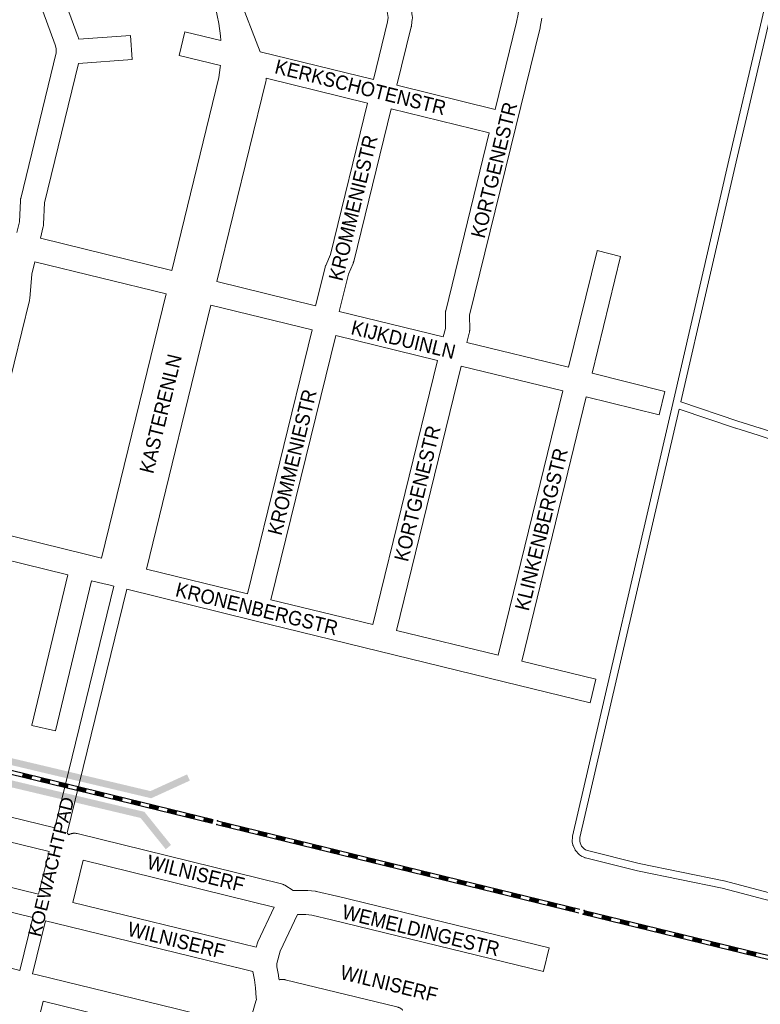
# Model space of a CAD drawing. Header units: metres. Extents: x 123819 to 142731, y 393440 to 405763.
# Tile 36 of 256: x 128237 to 128634, y 398125 to 398653. Entities that reach past the tile are written whole.
import ezdxf
from ezdxf.enums import TextEntityAlignment as Align

# ---------------------------------------------------------------- set-up
doc = ezdxf.new("R2010")
doc.units = ezdxf.units.M
doc.header["$MEASUREMENT"] = 0
for name, color, linetype, lineweight in [('gs-anno-wegen algemeen tekst', 7, 'Continuous', 0), ('gs-knt-fietspaden', 7, 'Continuous', 0), ('gs-knt-paden', 7, 'Continuous', 0), ('gs-knt-spoorlijn', 7, 'Continuous', 30), ('gs-knt-wegen algemeen', 7, 'Continuous', 0), ('gs-symb-viaduct', 7, 'Continuous', 0)]:
    doc.layers.add(name, color=color, linetype=linetype, lineweight=lineweight)
doc.styles.add('Style-Arial', font='arial.ttf')

# ---------------------------------------------------------------- blocks, each defined once
blk = doc.blocks.new('gg0-viaduct_117')
at = {"layer": 'gs-symb-viaduct', "linetype": 'Continuous'}
blk.add_hatch(color=7, dxfattribs=at).paths.add_polyline_path([(5.576, -1.689), (3.875, -0.366), (-3.875, -0.366), (-5.576, -1.689), (-5.8, -1.4), (-4, 0), (4, 0), (5.8, -1.4)])
blk = doc.blocks.new('gg0-viaduct_118')
at = {"layer": 'gs-symb-viaduct', "linetype": 'Continuous'}
blk.add_hatch(color=7, dxfattribs=at).paths.add_polyline_path([(5.576, -1.689), (3.875, -0.366), (-3.875, -0.366), (-5.576, -1.689), (-5.8, -1.4), (-4, 0), (4, 0), (5.8, -1.4)])

msp = doc.modelspace()

# ---------------------------------------------------------------- linework, layer by layer
at = {"layer": 'gs-knt-fietspaden', "color": 7, "linetype": 'Continuous', "flags": 128}
for points in [[(128255.8, 398219.35), (128287.53, 398348.96)], [(128294.35, 398347.29), (128262.37, 398216.68)], [(128247.09, 398183.81), (128252.7, 398206.7)], [(128237.06, 398142.81), (128244, 398171.16)], [(128250.82, 398169.49), (128243.87, 398141.11)]]:
    msp.add_lwpolyline(points, dxfattribs=at)
at = {"layer": 'gs-knt-paden', "color": 7, "linetype": 'Continuous', "flags": 128}
for points in [[(128647.05, 398178.17), (128613.95, 398186.97), (128568.49, 398196.3), (128568.41, 398196.32), (128540.47, 398203.25), (128540.39, 398203.27), (128540.3, 398203.3), (128540.22, 398203.32), (128540.15, 398203.36), (128538.7, 398203.99), (128538.62, 398204.03), (128538.54, 398204.07), (128538.47, 398204.11), (128538.39, 398204.16), (128537.34, 398204.87), (128537.26, 398204.92), (128537.18, 398204.98), (128537.11, 398205.04), (128537.04, 398205.1), (128536.98, 398205.17), (128535.26, 398207.03), (128535.2, 398207.1), (128535.14, 398207.17), (128535.09, 398207.24), (128535.04, 398207.32), (128534.99, 398207.4), (128534.95, 398207.48), (128534.91, 398207.56), (128533.85, 398209.86), (128533.81, 398209.95), (128533.78, 398210.04), (128533.75, 398210.13), (128533.73, 398210.22), (128533.71, 398210.31), (128533.46, 398211.56), (128533.44, 398211.65), (128533.43, 398211.74), (128533.43, 398211.84), (128533.42, 398211.93), (128533.42, 398212.03), (128533.53, 398214.56), (128533.54, 398214.65), (128533.55, 398214.74), (128533.56, 398214.84), (128533.58, 398214.93), (128587.35, 398446.89), (128587.35, 398446.89), (128617.41, 398577.49), (128617.41, 398577.5), (128650.07, 398716.36)], [(128653.8, 398714.64), (128621.33, 398576.58), (128591.67, 398447.77)], [(128591.67, 398447.77), (128622.34, 398437.54), (128634.33, 398433.76), (128634.36, 398433.75), (128780.06, 398385.13), (128780.07, 398385.13), (128789.63, 398381.84), (128790.76, 398387.11), (128806.07, 398468.85), (128806.07, 398468.85), (128816.19, 398521.66), (128825.56, 398572.63), (128828.49, 398591.3), (128828.5, 398591.38), (128830.03, 398599), (128835.35, 398629.67)], [(128778.78, 398381.32), (128633.1, 398429.93), (128621.11, 398433.71), (128621.08, 398433.72), (128590.76, 398443.83), (128537.54, 398214.2), (128537.45, 398212.1), (128537.6, 398211.32), (128538.43, 398209.53), (128539.77, 398208.07), (128540.48, 398207.6), (128541.6, 398207.11), (128569.34, 398200.23), (128614.81, 398190.9), (128614.87, 398190.88), (128614.92, 398190.87), (128648.06, 398182.06)]]:
    msp.add_lwpolyline(points, dxfattribs=at)
at = {"layer": 'gs-knt-spoorlijn', "color": 7, "linetype": 'Continuous'}
for p, q in [((128146.44, 398271.25), (128340.72, 398223.73)), ((128145.96, 398269.31), (128340.24, 398221.79)), ((128238.31, 398246.92), (128243.17, 398245.73)), ((128238.36, 398247.11), (128243.21, 398245.92)), ((128238.4, 398247.31), (128243.26, 398246.12)), ((128238.45, 398247.5), (128243.31, 398246.31)), ((128238.5, 398247.69), (128243.36, 398246.51)), ((128238.55, 398247.89), (128243.4, 398246.7)), ((128238.59, 398248.08), (128243.45, 398246.89)), ((128238.64, 398248.28), (128243.5, 398247.09)), ((128238.69, 398248.47), (128243.55, 398247.28)), ((128248.02, 398244.54), (128252.88, 398243.35)), ((128248.07, 398244.74), (128252.93, 398243.55)), ((128248.12, 398244.93), (128252.97, 398243.74)), ((128248.16, 398245.12), (128253.02, 398243.94)), ((128248.21, 398245.32), (128253.07, 398244.13)), ((128248.26, 398245.51), (128253.12, 398244.32)), ((128248.31, 398245.71), (128253.16, 398244.52)), ((128248.35, 398245.9), (128253.21, 398244.71)), ((128248.4, 398246.1), (128253.26, 398244.91)), ((128258.12, 398243.72), (128262.97, 398242.53)), ((128257.74, 398242.17), (128262.59, 398240.98)), ((128257.78, 398242.36), (128262.64, 398241.17)), ((128257.83, 398242.55), (128262.69, 398241.37)), ((128257.88, 398242.75), (128262.74, 398241.56)), ((128257.93, 398242.94), (128262.78, 398241.75)), ((128257.97, 398243.14), (128262.83, 398241.95)), ((128258.02, 398243.33), (128262.88, 398242.14)), ((128258.07, 398243.53), (128262.93, 398242.34)), ((128267.45, 398239.79), (128272.31, 398238.6)), ((128267.5, 398239.98), (128272.35, 398238.8)), ((128267.54, 398240.18), (128272.4, 398238.99)), ((128267.59, 398240.37), (128272.45, 398239.18)), ((128267.64, 398240.57), (128272.5, 398239.38)), ((128267.69, 398240.76), (128272.54, 398239.57)), ((128267.73, 398240.96), (128272.59, 398239.77)), ((128267.78, 398241.15), (128272.64, 398239.96)), ((128267.83, 398241.34), (128272.69, 398240.16)), ((128277.45, 398238.58), (128282.3, 398237.39)), ((128277.5, 398238.77), (128282.35, 398237.59)), ((128277.54, 398238.97), (128282.4, 398237.78)), ((128277.16, 398237.41), (128282.02, 398236.23)), ((128277.21, 398237.61), (128282.07, 398236.42)), ((128277.26, 398237.8), (128282.11, 398236.61)), ((128277.31, 398238), (128282.16, 398236.81)), ((128277.35, 398238.19), (128282.21, 398237)), ((128277.4, 398238.39), (128282.26, 398237.2)), ((128286.88, 398235.04), (128291.73, 398233.85)), ((128286.92, 398235.23), (128291.78, 398234.04)), ((128286.97, 398235.43), (128291.83, 398234.24)), ((128287.02, 398235.62), (128291.88, 398234.43)), ((128287.07, 398235.82), (128291.92, 398234.63)), ((128287.11, 398236.01), (128291.97, 398234.82)), ((128287.16, 398236.2), (128292.02, 398235.02)), ((128287.21, 398236.4), (128292.07, 398235.21)), ((128287.26, 398236.59), (128292.11, 398235.4)), ((128296.73, 398233.25), (128301.59, 398232.06)), ((128296.78, 398233.44), (128301.64, 398232.25)), ((128296.83, 398233.63), (128301.68, 398232.45)), ((128296.88, 398233.83), (128301.73, 398232.64)), ((128296.92, 398234.02), (128301.78, 398232.83)), ((128296.97, 398234.22), (128301.83, 398233.03)), ((128296.59, 398232.66), (128301.45, 398231.47)), ((128296.64, 398232.86), (128301.49, 398231.67)), ((128296.69, 398233.05), (128301.54, 398231.86)), ((128306.3, 398230.29), (128311.16, 398229.1)), ((128306.35, 398230.48), (128311.21, 398229.29)), ((128306.4, 398230.68), (128311.26, 398229.49)), ((128306.45, 398230.87), (128311.3, 398229.68)), ((128306.49, 398231.06), (128311.35, 398229.88)), ((128306.54, 398231.26), (128311.4, 398230.07)), ((128306.59, 398231.45), (128311.45, 398230.26)), ((128306.64, 398231.65), (128311.49, 398230.46)), ((128306.68, 398231.84), (128311.54, 398230.65)), ((128316.02, 398227.91), (128320.87, 398226.72)), ((128316.07, 398228.11), (128320.92, 398226.92)), ((128316.11, 398228.3), (128320.97, 398227.11)), ((128316.16, 398228.49), (128321.02, 398227.31)), ((128316.21, 398228.69), (128321.06, 398227.5)), ((128316.26, 398228.88), (128321.11, 398227.69)), ((128316.3, 398229.08), (128321.16, 398227.89)), ((128316.35, 398229.27), (128321.21, 398228.08)), ((128316.4, 398229.47), (128321.25, 398228.28)), ((128325.73, 398225.54), (128330.59, 398224.35)), ((128325.78, 398225.73), (128330.64, 398224.54)), ((128325.83, 398225.92), (128330.68, 398224.74)), ((128325.87, 398226.12), (128330.73, 398224.93)), ((128325.92, 398226.31), (128330.78, 398225.12)), ((128325.97, 398226.51), (128330.83, 398225.32)), ((128326.02, 398226.7), (128330.87, 398225.51)), ((128326.06, 398226.89), (128330.92, 398225.71)), ((128326.11, 398227.09), (128330.97, 398225.9)), ((128335.45, 398223.16), (128340.3, 398221.97)), ((128335.49, 398223.35), (128340.35, 398222.17)), ((128335.54, 398223.55), (128340.4, 398222.36)), ((128335.59, 398223.74), (128340.44, 398222.55)), ((128335.64, 398223.94), (128340.49, 398222.75)), ((128335.68, 398224.13), (128340.54, 398222.94)), ((128335.73, 398224.32), (128340.59, 398223.14)), ((128335.78, 398224.52), (128340.63, 398223.33)), ((128335.83, 398224.71), (128340.68, 398223.53)), ((128343.14, 398223.14), (128537.42, 398175.63)), ((128342.67, 398221.2), (128536.94, 398173.68)), ((128345.16, 398220.78), (128350.02, 398219.6)), ((128345.21, 398220.98), (128350.06, 398219.79)), ((128345.25, 398221.17), (128350.11, 398219.98)), ((128345.3, 398221.37), (128350.16, 398220.18)), ((128345.35, 398221.56), (128350.21, 398220.37)), ((128345.4, 398221.75), (128350.25, 398220.57)), ((128345.44, 398221.95), (128350.3, 398220.76)), ((128345.49, 398222.14), (128350.35, 398220.96)), ((128345.54, 398222.34), (128350.4, 398221.15)), ((128354.87, 398218.41), (128359.73, 398217.22)), ((128354.92, 398218.6), (128359.78, 398217.41)), ((128354.97, 398218.8), (128359.82, 398217.61)), ((128355.02, 398218.99), (128359.87, 398217.8)), ((128355.06, 398219.18), (128359.92, 398218)), ((128355.11, 398219.38), (128359.97, 398218.19)), ((128355.16, 398219.57), (128360.01, 398218.39)), ((128355.21, 398219.77), (128360.06, 398218.58)), ((128355.25, 398219.96), (128360.11, 398218.77)), ((128364.92, 398217.39), (128369.78, 398216.2)), ((128364.97, 398217.59), (128369.82, 398216.4)), ((128364.59, 398216.03), (128369.44, 398214.84)), ((128364.63, 398216.23), (128369.49, 398215.04)), ((128364.68, 398216.42), (128369.54, 398215.23)), ((128364.73, 398216.61), (128369.59, 398215.43)), ((128364.78, 398216.81), (128369.63, 398215.62)), ((128364.82, 398217), (128369.68, 398215.82)), ((128364.87, 398217.2), (128369.73, 398216.01)), ((128374.3, 398213.66), (128379.16, 398212.47)), ((128374.35, 398213.85), (128379.2, 398212.66)), ((128374.39, 398214.04), (128379.25, 398212.86)), ((128374.44, 398214.24), (128379.3, 398213.05)), ((128374.49, 398214.43), (128379.35, 398213.25)), ((128374.54, 398214.63), (128379.39, 398213.44)), ((128374.58, 398214.82), (128379.44, 398213.63)), ((128374.63, 398215.02), (128379.49, 398213.83)), ((128374.68, 398215.21), (128379.54, 398214.02)), ((128384.2, 398212.06), (128389.06, 398210.87)), ((128384.25, 398212.25), (128389.11, 398211.06)), ((128384.3, 398212.45), (128389.16, 398211.26)), ((128384.35, 398212.64), (128389.2, 398211.45)), ((128384.39, 398212.83), (128389.25, 398211.65)), ((128384.01, 398211.28), (128388.87, 398210.09)), ((128384.06, 398211.47), (128388.92, 398210.29)), ((128384.11, 398211.67), (128388.97, 398210.48)), ((128384.16, 398211.86), (128389.01, 398210.68)), ((128393.73, 398208.9), (128398.58, 398207.72)), ((128393.77, 398209.1), (128398.63, 398207.91)), ((128393.82, 398209.29), (128398.68, 398208.11)), ((128393.87, 398209.49), (128398.73, 398208.3)), ((128393.92, 398209.68), (128398.77, 398208.49)), ((128393.96, 398209.88), (128398.82, 398208.69)), ((128394.01, 398210.07), (128398.87, 398208.88)), ((128394.06, 398210.26), (128398.92, 398209.08)), ((128394.11, 398210.46), (128398.96, 398209.27)), ((128403.49, 398206.72), (128408.35, 398205.54)), ((128403.54, 398206.92), (128408.39, 398205.73)), ((128403.58, 398207.11), (128408.44, 398205.92)), ((128403.63, 398207.31), (128408.49, 398206.12)), ((128403.68, 398207.5), (128408.54, 398206.31)), ((128403.73, 398207.69), (128408.58, 398206.51)), ((128403.77, 398207.89), (128408.63, 398206.7)), ((128403.82, 398208.08), (128408.68, 398206.9)), ((128403.44, 398206.53), (128408.3, 398205.34)), ((128413.15, 398204.15), (128418.01, 398202.97)), ((128413.2, 398204.35), (128418.06, 398203.16)), ((128413.25, 398204.54), (128418.11, 398203.35)), ((128413.3, 398204.74), (128418.15, 398203.55)), ((128413.34, 398204.93), (128418.2, 398203.74)), ((128413.39, 398205.12), (128418.25, 398203.94)), ((128413.44, 398205.32), (128418.3, 398204.13)), ((128413.49, 398205.51), (128418.34, 398204.33)), ((128413.53, 398205.71), (128418.39, 398204.52)), ((128422.87, 398201.78), (128427.73, 398200.59)), ((128422.92, 398201.97), (128427.77, 398200.78)), ((128422.96, 398202.17), (128427.82, 398200.98)), ((128423.01, 398202.36), (128427.87, 398201.17)), ((128423.06, 398202.55), (128427.92, 398201.37)), ((128423.11, 398202.75), (128427.96, 398201.56)), ((128423.15, 398202.94), (128428.01, 398201.76)), ((128423.2, 398203.14), (128428.06, 398201.95)), ((128423.25, 398203.33), (128428.11, 398202.14)), ((128432.58, 398199.4), (128437.44, 398198.21)), ((128432.63, 398199.6), (128437.49, 398198.41)), ((128432.68, 398199.79), (128437.53, 398198.6)), ((128432.72, 398199.98), (128437.58, 398198.8)), ((128432.77, 398200.18), (128437.63, 398198.99)), ((128432.82, 398200.37), (128437.68, 398199.19)), ((128432.87, 398200.57), (128437.72, 398199.38)), ((128432.91, 398200.76), (128437.77, 398199.57)), ((128432.96, 398200.96), (128437.82, 398199.77)), ((128442.3, 398197.03), (128447.15, 398195.84)), ((128442.34, 398197.22), (128447.2, 398196.03)), ((128442.39, 398197.41), (128447.25, 398196.23)), ((128442.44, 398197.61), (128447.3, 398196.42)), ((128442.49, 398197.8), (128447.34, 398196.61)), ((128442.53, 398198), (128447.39, 398196.81)), ((128442.58, 398198.19), (128447.44, 398197)), ((128442.63, 398198.39), (128447.49, 398197.2)), ((128442.68, 398198.58), (128447.53, 398197.39)), ((128452.39, 398196.2), (128457.25, 398195.02)), ((128452.01, 398194.65), (128456.87, 398193.46)), ((128452.06, 398194.84), (128456.91, 398193.66)), ((128452.1, 398195.04), (128456.96, 398193.85)), ((128452.15, 398195.23), (128457.01, 398194.04)), ((128452.2, 398195.43), (128457.06, 398194.24)), ((128452.25, 398195.62), (128457.1, 398194.43)), ((128452.29, 398195.82), (128457.15, 398194.63)), ((128452.34, 398196.01), (128457.2, 398194.82)), ((128461.72, 398192.27), (128466.58, 398191.09)), ((128461.77, 398192.47), (128466.63, 398191.28)), ((128461.82, 398192.66), (128466.67, 398191.47)), ((128461.87, 398192.86), (128466.72, 398191.67)), ((128461.91, 398193.05), (128466.77, 398191.86)), ((128461.96, 398193.25), (128466.82, 398192.06)), ((128462.01, 398193.44), (128466.87, 398192.25)), ((128462.06, 398193.63), (128466.91, 398192.45)), ((128462.1, 398193.83), (128466.96, 398192.64)), ((128471.67, 398190.87), (128476.53, 398189.68)), ((128471.72, 398191.06), (128476.58, 398189.88)), ((128471.77, 398191.26), (128476.63, 398190.07)), ((128471.82, 398191.45), (128476.67, 398190.26)), ((128471.44, 398189.9), (128476.29, 398188.71)), ((128471.48, 398190.09), (128476.34, 398188.9)), ((128471.53, 398190.29), (128476.39, 398189.1)), ((128471.58, 398190.48), (128476.44, 398189.29)), ((128471.63, 398190.68), (128476.48, 398189.49)), ((128481.15, 398187.52), (128486.01, 398186.33)), ((128481.2, 398187.72), (128486.05, 398186.53)), ((128481.25, 398187.91), (128486.1, 398186.72)), ((128481.29, 398188.11), (128486.15, 398186.92)), ((128481.34, 398188.3), (128486.2, 398187.11)), ((128481.39, 398188.49), (128486.24, 398187.31)), ((128481.44, 398188.69), (128486.29, 398187.5)), ((128481.48, 398188.88), (128486.34, 398187.69)), ((128481.53, 398189.08), (128486.39, 398187.89)), ((128491.01, 398185.73), (128495.86, 398184.54)), ((128491.05, 398185.92), (128495.91, 398184.74)), ((128491.1, 398186.12), (128495.96, 398184.93)), ((128491.15, 398186.31), (128496.01, 398185.12)), ((128491.2, 398186.51), (128496.05, 398185.32)), ((128491.24, 398186.7), (128496.1, 398185.51)), ((128490.86, 398185.15), (128495.72, 398183.96)), ((128490.91, 398185.34), (128495.77, 398184.15)), ((128490.96, 398185.54), (128495.82, 398184.35)), ((128500.58, 398182.77), (128505.43, 398181.58)), ((128500.63, 398182.97), (128505.48, 398181.78)), ((128500.67, 398183.16), (128505.53, 398181.97)), ((128500.72, 398183.35), (128505.58, 398182.17)), ((128500.77, 398183.55), (128505.62, 398182.36)), ((128500.82, 398183.74), (128505.67, 398182.55)), ((128500.86, 398183.94), (128505.72, 398182.75)), ((128500.91, 398184.13), (128505.77, 398182.94)), ((128500.96, 398184.33), (128505.81, 398183.14)), ((128510.29, 398180.4), (128515.15, 398179.21)), ((128510.34, 398180.59), (128515.2, 398179.4)), ((128510.39, 398180.78), (128515.24, 398179.6)), ((128510.43, 398180.98), (128515.29, 398179.79)), ((128510.48, 398181.17), (128515.34, 398179.98)), ((128510.53, 398181.37), (128515.39, 398180.18)), ((128510.58, 398181.56), (128515.43, 398180.37)), ((128510.62, 398181.76), (128515.48, 398180.57)), ((128510.67, 398181.95), (128515.53, 398180.76)), ((128520.01, 398178.02), (128524.86, 398176.83)), ((128520.05, 398178.21), (128524.91, 398177.03)), ((128520.1, 398178.41), (128524.96, 398177.22)), ((128520.15, 398178.6), (128525, 398177.41)), ((128520.2, 398178.8), (128525.05, 398177.61)), ((128520.24, 398178.99), (128525.1, 398177.8)), ((128520.29, 398179.19), (128525.15, 398178)), ((128520.34, 398179.38), (128525.19, 398178.19)), ((128520.39, 398179.57), (128525.24, 398178.39)), ((128529.72, 398175.64), (128534.58, 398174.46)), ((128529.77, 398175.84), (128534.62, 398174.65)), ((128529.81, 398176.03), (128534.67, 398174.84)), ((128529.86, 398176.23), (128534.72, 398175.04)), ((128529.91, 398176.42), (128534.77, 398175.23)), ((128529.96, 398176.62), (128534.81, 398175.43)), ((128530, 398176.81), (128534.86, 398175.62)), ((128530.05, 398177), (128534.91, 398175.82)), ((128530.1, 398177.2), (128534.96, 398176.01)), ((128539.85, 398175.03), (128734.12, 398127.52)), ((128539.37, 398173.09), (128733.64, 398125.57)), ((128539.43, 398173.27), (128544.29, 398172.08)), ((128539.48, 398173.46), (128544.34, 398172.27)), ((128539.53, 398173.66), (128544.38, 398172.47)), ((128539.58, 398173.85), (128544.43, 398172.66)), ((128539.62, 398174.05), (128544.48, 398172.86)), ((128539.67, 398174.24), (128544.53, 398173.05)), ((128539.72, 398174.43), (128544.57, 398173.25)), ((128539.77, 398174.63), (128544.62, 398173.44)), ((128539.81, 398174.82), (128544.67, 398173.63)), ((128549.15, 398170.89), (128554, 398169.7)), ((128549.19, 398171.09), (128554.05, 398169.9)), ((128549.24, 398171.28), (128554.1, 398170.09)), ((128549.29, 398171.48), (128554.15, 398170.29)), ((128549.34, 398171.67), (128554.19, 398170.48)), ((128549.38, 398171.86), (128554.24, 398170.68)), ((128549.43, 398172.06), (128554.29, 398170.87)), ((128549.48, 398172.25), (128554.34, 398171.06)), ((128549.53, 398172.45), (128554.38, 398171.26)), ((128559.19, 398169.88), (128564.05, 398168.69)), ((128559.24, 398170.07), (128564.1, 398168.88)), ((128558.86, 398168.52), (128563.72, 398167.33)), ((128558.91, 398168.71), (128563.76, 398167.52)), ((128558.95, 398168.91), (128563.81, 398167.72)), ((128559, 398169.1), (128563.86, 398167.91)), ((128559.05, 398169.29), (128563.91, 398168.11)), ((128559.1, 398169.49), (128563.95, 398168.3)), ((128559.15, 398169.68), (128564, 398168.49)), ((128568.57, 398166.14), (128573.43, 398164.95)), ((128568.62, 398166.33), (128573.48, 398165.15)), ((128568.67, 398166.53), (128573.53, 398165.34)), ((128568.72, 398166.72), (128573.57, 398165.54)), ((128568.76, 398166.92), (128573.62, 398165.73)), ((128568.81, 398167.11), (128573.67, 398165.92)), ((128568.86, 398167.31), (128573.72, 398166.12)), ((128568.91, 398167.5), (128573.76, 398166.31)), ((128568.95, 398167.69), (128573.81, 398166.51)), ((128578.48, 398164.54), (128583.33, 398163.35)), ((128578.52, 398164.74), (128583.38, 398163.55)), ((128578.57, 398164.93), (128583.43, 398163.74)), ((128578.62, 398165.12), (128583.48, 398163.94)), ((128578.67, 398165.32), (128583.52, 398164.13)), ((128578.29, 398163.76), (128583.14, 398162.58)), ((128578.33, 398163.96), (128583.19, 398162.77)), ((128578.38, 398164.15), (128583.24, 398162.97)), ((128578.43, 398164.35), (128583.29, 398163.16)), ((128588, 398161.39), (128592.86, 398160.2)), ((128588.05, 398161.58), (128592.91, 398160.4)), ((128588.1, 398161.78), (128592.95, 398160.59)), ((128588.14, 398161.97), (128593, 398160.78)), ((128588.19, 398162.17), (128593.05, 398160.98)), ((128588.24, 398162.36), (128593.1, 398161.17)), ((128588.29, 398162.55), (128593.14, 398161.37)), ((128588.33, 398162.75), (128593.19, 398161.56)), ((128588.38, 398162.94), (128593.24, 398161.76)), ((128597.76, 398159.21), (128602.62, 398158.02)), ((128597.81, 398159.4), (128602.67, 398158.21)), ((128597.86, 398159.6), (128602.71, 398158.41)), ((128597.9, 398159.79), (128602.76, 398158.6)), ((128597.95, 398159.98), (128602.81, 398158.8)), ((128598, 398160.18), (128602.86, 398158.99)), ((128598.05, 398160.37), (128602.9, 398159.19)), ((128598.09, 398160.57), (128602.95, 398159.38)), ((128597.71, 398159.01), (128602.57, 398157.83)), ((128607.43, 398156.64), (128612.29, 398155.45)), ((128607.48, 398156.83), (128612.33, 398155.64)), ((128607.52, 398157.03), (128612.38, 398155.84)), ((128607.57, 398157.22), (128612.43, 398156.03)), ((128607.62, 398157.41), (128612.48, 398156.23)), ((128607.67, 398157.61), (128612.52, 398156.42)), ((128607.71, 398157.8), (128612.57, 398156.62)), ((128607.76, 398158), (128612.62, 398156.81)), ((128607.81, 398158.19), (128612.67, 398157)), ((128617.14, 398154.26), (128622, 398153.07)), ((128617.19, 398154.46), (128622.05, 398153.27)), ((128617.24, 398154.65), (128622.09, 398153.46)), ((128617.28, 398154.84), (128622.14, 398153.66)), ((128617.33, 398155.04), (128622.19, 398153.85)), ((128617.38, 398155.23), (128622.24, 398154.05)), ((128617.43, 398155.43), (128622.28, 398154.24)), ((128617.47, 398155.62), (128622.33, 398154.43)), ((128617.52, 398155.82), (128622.38, 398154.63)), ((128626.86, 398151.89), (128631.71, 398150.7)), ((128626.9, 398152.08), (128631.76, 398150.89)), ((128626.95, 398152.27), (128631.81, 398151.09)), ((128627, 398152.47), (128631.86, 398151.28)), ((128627.05, 398152.66), (128631.9, 398151.48)), ((128627.09, 398152.86), (128631.95, 398151.67)), ((128627.14, 398153.05), (128632, 398151.86)), ((128627.19, 398153.25), (128632.05, 398152.06)), ((128627.24, 398153.44), (128632.09, 398152.25))]:
    msp.add_line(p, q, dxfattribs=at)
for p in [(128343.14, 398223.14), (128342.67, 398221.2), (128539.85, 398175.03), (128539.37, 398173.09)]:
    msp.add_point(p, dxfattribs=at)
at = {"layer": 'gs-knt-wegen algemeen', "color": 7, "linetype": 'Continuous', "flags": 128}
for points in [[(128318.56, 398518.35), (128343.79, 398621.86), (128344.58, 398627.23), (128344.66, 398628.27), (128322.52, 398633.66, -0.368246), (128322.51, 398633.67), (128325.59, 398646.3, -0.384785), (128325.6, 398646.31), (128344.84, 398641.62), (128344.71, 398644.11), (128343.8, 398650.79), (128342.02, 398659.32), (128339.68, 398667.69), (128326.82, 398702.78), (128323.28, 398712.44), (128318.05, 398726.7)], [(128268.5, 398642.9), (128268.62, 398642.45), (128296.35, 398644.44, -0.38455), (128296.36, 398644.43), (128297.29, 398631.46, -0.384551), (128297.28, 398631.45), (128268.54, 398629.39), (128250.29, 398554.51), (128249.81, 398543.2), (128249.79, 398542.88), (128249.75, 398542.57), (128249.7, 398542.26), (128249.63, 398541.95), (128248.1, 398535.62)], [(128531.42, 398466.36), (128546.74, 398528.93, -0.384772), (128546.75, 398528.94), (128559.37, 398525.85), (128559.38, 398525.85, -0.399813), (128559.38, 398525.84), (128559.38, 398525.84), (128544.07, 398463.24)], [(128544.07, 398463.24), (128583.18, 398453.45), (128583.18, 398453.45, -0.39978), (128583.19, 398453.44), (128583.19, 398453.44), (128580.03, 398440.83), (128580.03, 398440.82)], [(128287.53, 398348.96), (128284.07, 398349.8), (128282.26, 398350.25), (128275.44, 398351.92), (128256.14, 398271.29, -0.384836), (128256.12, 398271.28), (128243.48, 398274.31, -0.368439), (128243.47, 398274.32), (128262.79, 398355.02), (128203.08, 398369.65), (128135.6, 398386.16), (128092.06, 398396.79)], [(128506.29, 398308.8), (128546.11, 398299.05, -0.368191), (128546.12, 398299.04), (128543.02, 398286.41, -0.384771), (128543.01, 398286.4), (128496.87, 398297.7), (128429.64, 398314.14), (128362.33, 398330.6), (128294.35, 398347.29)], [(128407.23, 398182.72), (128521.09, 398155.01, -0.368256), (128521.1, 398155), (128518.02, 398142.37, -0.384789), (128518.01, 398142.36), (128404.21, 398170.05), (128393.68, 398172.43), (128390.43, 398172.79), (128386.02, 398172.79), (128376.74, 398153.19), (128374.85, 398146.55), (128374.83, 398144.75), (128375.75, 398140.24), (128375.79, 398140.03), (128375.83, 398139.82), (128376.1, 398137.8)]]:
    msp.add_lwpolyline(points, format="xyb", dxfattribs=at)
for points in [[(128492.03, 398604.73), (128503.52, 398651.47), (128504.35, 398655.82), (128505.49, 398664.87), (128505.87, 398674.01), (128505.85, 398676.17), (128504.99, 398684.15), (128503.4, 398692.01), (128501.07, 398699.79), (128494.61, 398717.22)], [(128249.75, 398701.16), (128251.48, 398696.46), (128251.57, 398696.18), (128251.66, 398695.89), (128251.73, 398695.6), (128251.79, 398695.3), (128253.89, 398682.92), (128268.33, 398643.46), (128268.42, 398643.18), (128268.5, 398642.91), (128268.5, 398642.91), (128268.5, 398642.9)], [(128235.45, 398538.72), (128236.83, 398544.39), (128237.31, 398555.71), (128237.33, 398556.03), (128237.37, 398556.34), (128237.42, 398556.66), (128237.49, 398556.97), (128256.53, 398635.09), (128256.55, 398635.75), (128256.58, 398636.66), (128256.49, 398637.42), (128256, 398639.26), (128241.46, 398679), (128241.37, 398679.28), (128241.28, 398679.57), (128241.21, 398679.85), (128241.16, 398680.15), (128239.05, 398692.53), (128237.55, 398696.59)], [(128434.02, 398695.05), (128446.33, 398661.49), (128446.4, 398661.3), (128446.47, 398661.1), (128447.01, 398659.24), (128447.09, 398658.96), (128447.15, 398658.68), (128447.2, 398658.39), (128447.24, 398658.1), (128447.61, 398654.66), (128447.64, 398654.36), (128447.65, 398654.06), (128447.65, 398653.76), (128447.63, 398653.46), (128447.6, 398653.16), (128447.17, 398649.73), (128447.14, 398649.48), (128447.09, 398649.23), (128447.04, 398648.98), (128439.34, 398617.64)], [(128426.7, 398620.74), (128434.3, 398651.71), (128434.59, 398654.02), (128434.36, 398656.12), (128434.04, 398657.21), (128421.79, 398690.57)], [(128354.34, 398665.85), (128366.01, 398635.6)], [(128517.17, 398653.59), (128516.28, 398648.87), (128516.24, 398648.7), (128516.2, 398648.53), (128503.12, 398595.3), (128478.36, 398494.38), (128478.4, 398486.41), (128478.39, 398486.13), (128478.38, 398485.86), (128478.35, 398485.58), (128478.31, 398485.31), (128478.26, 398485.04), (128478.2, 398484.77), (128476.89, 398479.62)], [(128366.01, 398635.6), (128426.7, 398620.74)], [(128369.22, 398621.41), (128369.21, 398621.02), (128369.2, 398620.74), (128369.17, 398620.46), (128369.14, 398620.18), (128369.09, 398619.91), (128369.03, 398619.64), (128342.69, 398512.44)], [(128423.6, 398608.09), (128369.22, 398621.41)], [(128439.34, 398617.64), (128492.03, 398604.73)], [(128395.75, 398499.41), (128400.78, 398519.98), (128400.85, 398520.25), (128400.94, 398520.53), (128401.04, 398520.79), (128401.14, 398521.05), (128403.67, 398526.8), (128423.6, 398608.09)], [(128436.24, 398605), (128416.18, 398523.15), (128416.11, 398522.88), (128416.02, 398522.61), (128415.93, 398522.34), (128415.82, 398522.08), (128413.29, 398516.33), (128408.4, 398496.32)], [(128488.92, 398592.08), (128436.24, 398605)], [(128464.24, 398482.7), (128465.37, 398487.17), (128465.34, 398495.12), (128465.34, 398495.38), (128465.35, 398495.65), (128465.38, 398495.91), (128465.42, 398496.18), (128465.46, 398496.44), (128465.52, 398496.7), (128488.92, 398592.08)], [(128248.1, 398535.62), (128318.56, 398518.35)], [(128245.02, 398522.97), (128243.39, 398516.33), (128242.34, 398503.29), (128242.32, 398503.03), (128242.28, 398502.77), (128242.24, 398502.52), (128242.18, 398502.27), (128229.85, 398451.78), (128212.49, 398380.75)], [(128315.48, 398505.7), (128245.02, 398522.97)], [(128342.69, 398512.44), (128395.75, 398499.41)], [(128280.84, 398364), (128315.48, 398505.7)], [(128339.59, 398499.79), (128304.95, 398358.09)], [(128393.87, 398486.47), (128339.59, 398499.79)], [(128408.4, 398496.32), (128464.24, 398482.7)], [(128359.11, 398344.79), (128393.87, 398486.47)], [(128406.52, 398483.38), (128371.75, 398341.69)], [(128461.09, 398470.06), (128406.52, 398483.38)], [(128476.89, 398479.62), (128531.42, 398466.36)], [(128426.41, 398328.34), (128461.09, 398470.06)], [(128473.74, 398466.98), (128439.06, 398325.24)], [(128528.33, 398453.71), (128473.74, 398466.98)], [(128493.64, 398311.89), (128528.33, 398453.71)], [(128540.97, 398450.6), (128506.29, 398308.8)], [(128580.03, 398440.82), (128580.02, 398440.82), (128540.97, 398450.6)], [(128212.49, 398380.75), (128272.18, 398366.13), (128280.84, 398364)], [(128304.95, 398358.09), (128359.11, 398344.79)], [(128371.75, 398341.69), (128426.41, 398328.34)], [(128439.06, 398325.24), (128493.64, 398311.89)], [(128118.13, 398252.9), (128255.8, 398219.35)], [(128252.7, 398206.7), (128116.32, 398239.94), (128107.02, 398238.45), (128105.03, 398222.34), (128110.55, 398217.2), (128247.09, 398183.81)], [(128262.37, 398216.68), (128262.45, 398216.6), (128262.66, 398216.36), (128262.86, 398216.1), (128263.05, 398215.84), (128263.19, 398215.63)], [(128263.19, 398215.63), (128263.33, 398215.71), (128263.61, 398215.84), (128263.9, 398215.96), (128264.19, 398216.07), (128264.48, 398216.16), (128264.78, 398216.24), (128265.08, 398216.31), (128265.39, 398216.36), (128265.7, 398216.39), (128266.01, 398216.41), (128266.32, 398216.42), (128266.63, 398216.41), (128266.94, 398216.39), (128267.24, 398216.35), (128267.55, 398216.3), (128267.85, 398216.23)], [(128267.85, 398216.23), (128377.43, 398189.27), (128377.71, 398189.19), (128377.98, 398189.11), (128378.24, 398189.01), (128378.5, 398188.9), (128378.76, 398188.78), (128379.01, 398188.65), (128379.25, 398188.51), (128383.71, 398185.81)], [(128244, 398171.16), (128105.8, 398204.96)], [(128373.5, 398176.78), (128373.36, 398176.86), (128271.06, 398202.03), (128265.48, 398179.31), (128356.44, 398157.03), (128363.8, 398155.28)], [(128383.71, 398185.81), (128390.79, 398185.81), (128391.03, 398185.81), (128391.27, 398185.79), (128391.51, 398185.77), (128395.48, 398185.33), (128395.71, 398185.3), (128395.95, 398185.26), (128396.19, 398185.21), (128407.13, 398182.74), (128407.23, 398182.72)], [(128062.81, 398185.41), (128232.33, 398143.99), (128237.06, 398142.81)], [(128363.8, 398155.28), (128364.74, 398158.27), (128373.5, 398176.78)], [(128362.03, 398142.31), (128353.4, 398144.37), (128353.36, 398144.38), (128256.06, 398168.22), (128250.82, 398169.49)], [(128243.87, 398141.11), (128246.27, 398140.51), (128321.13, 398122.18), (128321.15, 398122.17), (128359.77, 398112.53)], [(128363.96, 398127.26), (128363.91, 398128.08), (128363.56, 398133.44), (128362.96, 398137.83), (128362.03, 398142.31)], [(128376.1, 398137.8), (128376.36, 398137.86), (128376.66, 398137.93), (128376.97, 398137.98), (128377.28, 398138.02), (128377.59, 398138.04), (128377.9, 398138.05), (128378.21, 398138.04), (128378.52, 398138.02), (128378.83, 398137.98), (128379.14, 398137.93), (128379.44, 398137.87)], [(128379.44, 398137.87), (128439.35, 398123.3), (128439.66, 398123.22), (128439.96, 398123.12), (128440.26, 398123.01), (128440.55, 398122.88), (128440.84, 398122.74), (128441.12, 398122.59), (128441.39, 398122.42), (128441.65, 398122.23), (128441.9, 398122.04), (128442.15, 398121.83), (128442.38, 398121.61), (128442.47, 398121.52)], [(128249.48, 398126.32), (128238.49, 398081.44)], [(128406.4, 398087.48), (128362.78, 398098.36), (128318.01, 398109.54), (128249.48, 398126.32)], [(128359.77, 398112.53), (128363.58, 398126.37), (128363.96, 398127.25)], [(128363.96, 398127.25), (128363.96, 398127.26)], [(128363.96, 398127.25), (128363.96, 398127.26)]]:
    msp.add_lwpolyline(points, dxfattribs=at)

# ---------------------------------------------------------------- block references
at = {"layer": 'gs-symb-viaduct', "color": 7, "linetype": 'Continuous', "xscale": 10, "yscale": 10, "zscale": 10}
for name, p, rotation in [('gg0-viaduct_117', (128268.59, 398244.42), 166.6673666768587), ('gg0-viaduct_118', (128264.95, 398237.14), 346.6673666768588)]:
    msp.add_blockref(name, p, dxfattribs=dict(at, rotation=rotation))

# ---------------------------------------------------------------- texts
at = {"layer": 'gs-anno-wegen algemeen tekst', "color": 7, "style": 'Style-Arial', "width": 0.909091}
for s, rotation, p in [('KERKSCHOTENSTR', 346.0068, (128419.83, 398616.61)), ('KORTGENESTR', 76.2556, (128491.46, 398572.21)), ('KROMMENIESTR', 76.1966, (128415.83, 398551.89)), ('KIJKDUINLN', 346.2905, (128442.82, 398481.22)), ('KASTERENLN', 76.2632, (128312.55, 398441.48)), ('KROMMENIESTR', 76.1966, (128383.13, 398415.47)), ('KORTGENESTR', 76.2556, (128450.33, 398398.71)), ('KLINKENBERGSTR', 76.2547, (128516.87, 398379.45)), ('KRONENBERGSTR', 346.266, (128364.21, 398336.84)), ('WILNISERF', 346.266, (128321.06, 398159.02))]:
    msp.add_text(s, height=7.7, rotation=rotation, dxfattribs=at).set_placement(p, align=Align.MIDDLE_CENTER)
at = {"layer": 'gs-anno-wegen algemeen tekst', "color": 7, "style": 'Style-Arial'}
msp.add_text('KOEWACHTPAD', height=7, rotation=76.2632, dxfattribs=at).set_placement((128253.8, 398198.45), align=Align.MIDDLE_CENTER)
at = {"layer": 'gs-anno-wegen algemeen tekst', "color": 7, "linetype": 'Continuous', "style": 'Style-Arial', "width": 0.909091}
for s, rotation, p in [('WILNISERF', 346.1755, (128331.46, 398194.91)), ('WEMELDINGESTR', 346.2936, (128452.21, 398164.32)), ('WILNISERF', 346.2085, (128435.16, 398135.78))]:
    msp.add_text(s, height=7.7, rotation=rotation, dxfattribs=at).set_placement(p, align=Align.MIDDLE_CENTER)

doc.saveas('drawing.dxf')
